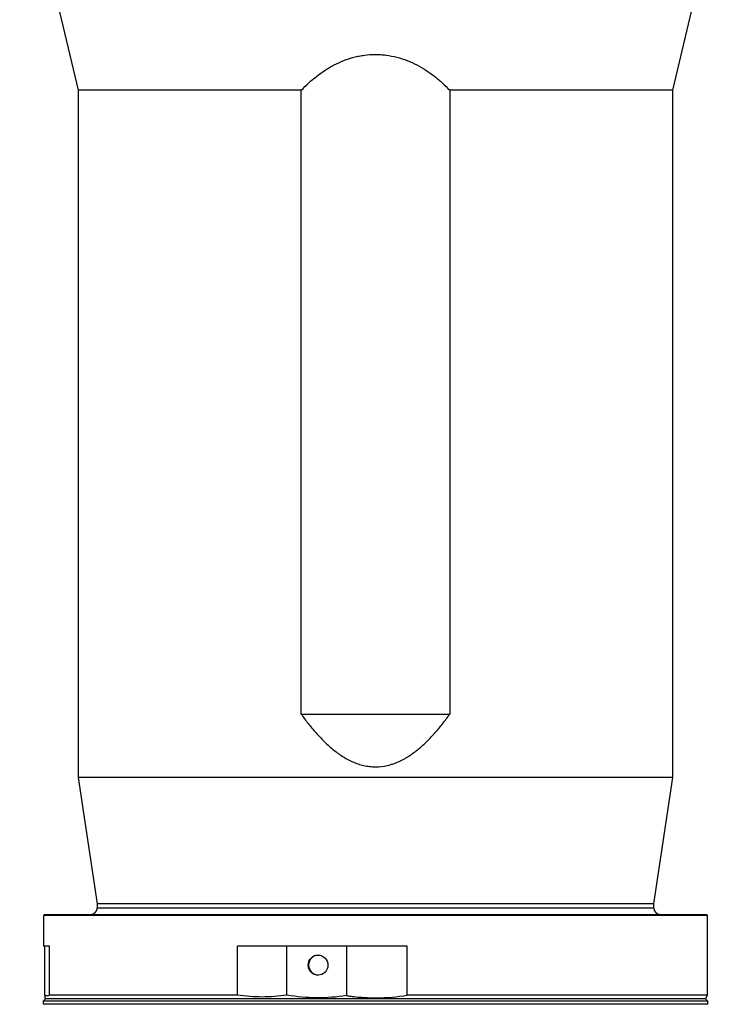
# Model space of a CAD drawing. Header units: millimetres. Extents: x 1253 to 2483, y 298 to 3319.
# Tile 2 of 5: x 1530 to 2205, y 1452 to 2386. Entities that reach past the tile are written whole.
import ezdxf

# ---------------------------------------------------------------- set-up
doc = ezdxf.new("R2010")
doc.units = ezdxf.units.MM

msp = doc.modelspace()

# ---------------------------------------------------------------- linework, layer by layer
at = {"color": 7, "linetype": 'Continuous', "lineweight": 25}
for p, q in [((1530.45, 2554.25), (1585.95, 2318.79)), ((2149.95, 2318.79), (2205.45, 2554.25)), ((1585.95, 2318.79), (1585.95, 1667.25)), ((1797.47, 2318.79), (1585.95, 2318.79)), ((1797.47, 1727.25), (1797.47, 2318.79)), ((2149.95, 2318.79), (1938.42, 2318.79)), ((1938.42, 2318.79), (1938.42, 1727.25)), ((2149.95, 1667.25), (2149.95, 2318.79)), ((1797.47, 1727.25), (1938.42, 1727.25)), ((1585.95, 1667.25), (1603.95, 1547.25)), ((2149.95, 1667.25), (1585.95, 1667.25)), ((2131.95, 1547.25), (2149.95, 1667.25)), ((1603.95, 1547.25), (1603.95, 1543.25)), ((2131.95, 1547.25), (1603.95, 1547.25)), ((2131.95, 1543.25), (2131.95, 1547.25)), ((1553.95, 1537.25), (1552.95, 1536.25)), ((1552.95, 1536.25), (1552.95, 1507.25)), ((2182.95, 1536.25), (1552.95, 1536.25)), ((1553.95, 1537.25), (2181.95, 1537.25)), ((2182.95, 1536.25), (2181.95, 1537.25)), ((2182.95, 1460.71), (2182.95, 1536.25)), ((1554.38, 1507.25), (1552.95, 1507.25)), ((1558.65, 1507.25), (1554.38, 1507.25)), ((1554.38, 1460.71), (1554.38, 1507.25)), ((1558.65, 1460.71), (1558.65, 1507.25)), ((1783.95, 1507.25), (1736.97, 1507.25)), ((1736.97, 1460.71), (1736.97, 1507.25)), ((1783.95, 1460.71), (1783.95, 1507.25)), ((1897.95, 1507.25), (1783.95, 1507.25)), ((1840.51, 1507.25), (1840.51, 1460.31)), ((1897.95, 1460.71), (1897.95, 1507.25)), ((1554.95, 1457.25), (1552.87, 1455.18)), ((1554.34, 1458.3), (1554.95, 1457.25)), ((2180.95, 1457.25), (1554.95, 1457.25)), ((1736.97, 1460.71), (1558.65, 1460.71)), ((2182.95, 1460.71), (1897.95, 1460.71)), ((2180.95, 1457.25), (2182.95, 1460.71)), ((2183.02, 1455.18), (2180.95, 1457.25)), ((1552.87, 1455.18), (1552.77, 1452.08)), ((1867.95, 1455.18), (1552.87, 1455.18)), ((2183.02, 1455.18), (1867.95, 1455.18)), ((2183.13, 1452.08), (2183.02, 1455.18))]:
    msp.add_line(p, q, dxfattribs=at)
at = {"color": 1, "linetype": 'Continuous', "lineweight": 25}
for p, q in [((2131.95, 1543.25), (1603.95, 1543.25)), ((2183.13, 1452.08), (1552.77, 1452.08))]:
    msp.add_line(p, q, dxfattribs=at)
at = {"color": 7, "linetype": 'Continuous', "lineweight": 25, "flags": 128}
msp.add_lwpolyline([(1804.14, 1489.25), (1804.32, 1491.1), (1804.85, 1492.89), (1805.72, 1494.53), (1806.88, 1495.97), (1808.3, 1497.15), (1809.92, 1498.03), (1811.67, 1498.57), (1813.5, 1498.75), (1815.32, 1498.57), (1817.08, 1498.03), (1818.69, 1497.15), (1820.11, 1495.97), (1821.27, 1494.53), (1822.14, 1492.89), (1822.67, 1491.1), (1822.85, 1489.25), (1822.67, 1487.4), (1822.14, 1485.61), (1821.27, 1483.97), (1820.11, 1482.53), (1818.69, 1481.35), (1817.08, 1480.47), (1815.32, 1479.93), (1813.5, 1479.75), (1811.67, 1479.93), (1809.92, 1480.47), (1808.3, 1481.35), (1806.88, 1482.53), (1805.72, 1483.97), (1804.85, 1485.61), (1804.32, 1487.4), (1804.14, 1489.25)], dxfattribs=at)
at = {"color": 7, "linetype": 'Continuous', "lineweight": 25}
for centre, radius, start, end in [((1597.95, 1543.25), 6, 270, 0), ((2137.95, 1543.25), 6, 180, 270), ((1813.92, 1489.32), 9.43, 91.51069, 180.42964), ((1813.92, 1489.18), 9.43, 179.57036, 268.48931)]:
    msp.add_arc(centre, radius, start, end, dxfattribs=at)
for points, knots in [([(1797.47, 2318.79), (1799.73, 2321.13), (1802.07, 2323.4), (1806.9, 2327.78), (1809.4, 2329.89), (1814.58, 2333.92), (1817.27, 2335.84), (1820.76, 2338.11), (1821.47, 2338.56), (1822.89, 2339.44), (1823.61, 2339.87), (1825.77, 2341.14), (1827.23, 2341.94), (1831.66, 2344.25), (1834.7, 2345.65), (1840.94, 2348.1), (1844.15, 2349.16), (1848.28, 2350.25), (1849.11, 2350.46), (1850.79, 2350.85), (1851.64, 2351.03), (1854.17, 2351.53), (1855.87, 2351.81), (1860.97, 2352.49), (1864.39, 2352.72), (1869.55, 2352.73), (1871.27, 2352.67), (1873.86, 2352.51), (1874.73, 2352.44), (1876.46, 2352.27), (1877.31, 2352.17), (1881.59, 2351.61), (1884.95, 2350.95), (1891.54, 2349.23), (1894.78, 2348.17), (1901.14, 2345.67), (1904.2, 2344.27), (1910.13, 2341.18), (1912.99, 2339.5), (1918.53, 2335.91), (1921.22, 2333.99), (1925.13, 2330.95), (1926.42, 2329.91), (1928.94, 2327.79), (1930.17, 2326.71), (1933.82, 2323.41), (1936.16, 2321.13), (1938.42, 2318.79)], [0, 0, 0, 0, 0.0625, 0.0625, 0.125, 0.125, 0.1875, 0.1875, 0.203125, 0.203125, 0.21875, 0.21875, 0.25, 0.25, 0.3125, 0.3125, 0.375, 0.375, 0.390625, 0.390625, 0.40625, 0.40625, 0.4375, 0.4375, 0.5, 0.5, 0.53125, 0.53125, 0.546875, 0.546875, 0.5625, 0.5625, 0.625, 0.625, 0.6875, 0.6875, 0.75, 0.75, 0.8125, 0.8125, 0.875, 0.875, 0.90625, 0.90625, 0.9375, 0.9375, 1, 1, 1, 1]), ([(1797.47, 1727.25), (1799.63, 1724.22), (1801.85, 1721.23), (1806.43, 1715.38), (1808.8, 1712.52), (1813.7, 1706.94), (1816.24, 1704.23), (1820.21, 1700.3), (1821.57, 1699.01), (1824.34, 1696.5), (1825.76, 1695.26), (1830.1, 1691.69), (1833.1, 1689.47), (1837.82, 1686.44), (1839.43, 1685.48), (1841.9, 1684.14), (1842.74, 1683.7), (1844.43, 1682.86), (1845.29, 1682.46), (1849.59, 1680.56), (1853.13, 1679.35), (1857.71, 1678.31), (1858.64, 1678.12), (1860.5, 1677.81), (1861.44, 1677.67), (1864.27, 1677.35), (1866.14, 1677.25), (1871.76, 1677.26), (1875.47, 1677.69), (1880.09, 1678.74), (1881.01, 1678.98), (1882.83, 1679.49), (1883.72, 1679.77), (1886.39, 1680.68), (1888.13, 1681.36), (1891.54, 1682.88), (1893.21, 1683.71), (1895.68, 1685.06), (1896.49, 1685.52), (1898.11, 1686.48), (1898.91, 1686.98), (1902.87, 1689.52), (1905.86, 1691.75), (1911.59, 1696.47), (1914.33, 1698.97), (1919.61, 1704.18), (1922.15, 1706.9), (1927.08, 1712.5), (1929.45, 1715.37), (1934.04, 1721.23), (1936.26, 1724.22), (1938.42, 1727.25)], [0, 0, 0, 0, 0.0625, 0.0625, 0.125, 0.125, 0.1875, 0.1875, 0.21875, 0.21875, 0.25, 0.25, 0.3125, 0.3125, 0.34375, 0.34375, 0.359375, 0.359375, 0.375, 0.375, 0.4375, 0.4375, 0.453125, 0.453125, 0.46875, 0.46875, 0.5, 0.5, 0.5625, 0.5625, 0.578125, 0.578125, 0.59375, 0.59375, 0.625, 0.625, 0.65625, 0.65625, 0.671875, 0.671875, 0.6875, 0.6875, 0.75, 0.75, 0.8125, 0.8125, 0.875, 0.875, 0.9375, 0.9375, 1, 1, 1, 1]), ([(1554.38, 1460.71), (1554.38, 1460.33), (1554.38, 1459.3), (1554.38, 1458.37), (1554.38, 1458.34), (1554.38, 1458.33)], [0, 0, 0, 0, 0.254152, 0.684979, 1, 1, 1, 1]), ([(1840.51, 1460.31), (1831.08, 1458.86), (1821.64, 1458.17), (1802.79, 1458.31), (1793.37, 1459.14), (1783.95, 1460.71)], [0, 0, 0, 0, 0.5, 0.5, 1, 1, 1, 1]), ([(1840.51, 1460.31), (1841.71, 1460.13), (1842.91, 1459.96), (1845.32, 1459.64), (1846.53, 1459.5), (1850.14, 1459.09), (1852.55, 1458.87), (1859.77, 1458.35), (1864.57, 1458.2), (1878.94, 1458.31), (1888.46, 1459.15), (1897.95, 1460.71)], [0, 0, 0, 0, 0.0625, 0.0625, 0.125, 0.125, 0.25, 0.25, 0.5, 0.5, 1, 1, 1, 1])]:
    msp.add_open_spline(points, degree=3, knots=knots, dxfattribs=at)
for points in [[(1558.65, 1460.71), (1557.23, 1459.89), (1555.8, 1459.89), (1554.38, 1460.71)], [(1783.95, 1460.71), (1776.12, 1459.57), (1760.46, 1458.42), (1744.8, 1459.57), (1736.97, 1460.71)]]:
    msp.add_open_spline(points, degree=3, dxfattribs=at)

doc.saveas('drawing.dxf')
